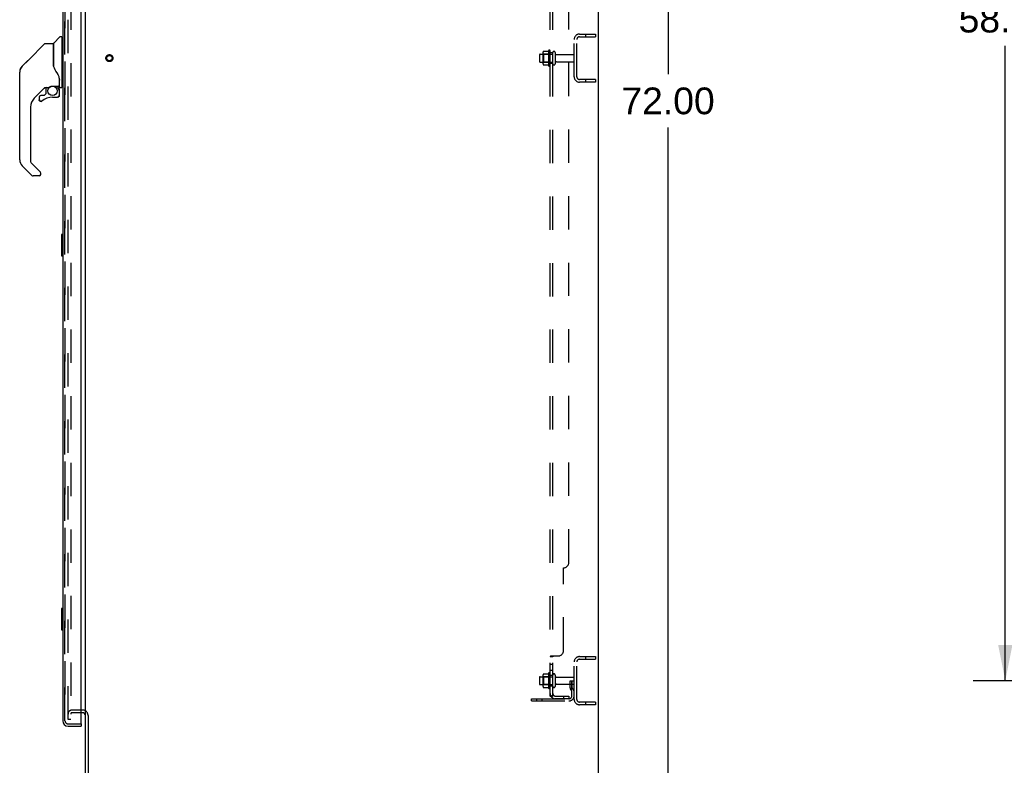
# Model space of a CAD drawing. Header units: inches. Extents: x 0 to 283, y 0 to 183.
# Tile 78 of 82: x 143 to 189, y 63 to 98. Entities that reach past the tile are written whole.
import ezdxf

# ---------------------------------------------------------------- set-up
doc = ezdxf.new("R2010")
doc.units = ezdxf.units.IN
doc.header["$LTSCALE"] = 15.583333
doc.header["$MEASUREMENT"] = 0
doc.linetypes.add('HIDDEN', pattern=[0.2, 0.1, -0.1])
doc.layers.get('0').update_dxf_attribs({"linetype": 'CONTINUOUS'})
for name, color, linetype in [('DEFAULT_2', 8, 'HIDDEN'), ('DIMENSIONS', 7, 'CONTINUOUS'), ('MAIN_OR_RIGHT_DOOR_ASSEMBLY', 7, 'CONTINUOUS'), ('SECONDARY_OR_LEFT_DOOR_ASSEMBLY', 7, 'CONTINUOUS'), ('SUBPANEL', 7, 'CONTINUOUS')]:
    doc.layers.add(name, color=color, linetype=linetype)
doc.styles.get("Standard").update_dxf_attribs({"font": 'arial.ttf'})
doc.dimstyles.new('DIMSTYLE_1', dxfattribs={"dimtxt": 1.25, "dimasz": 1.666667, "dimexe": 0.09, "dimexo": 0.07, "dimgap": 0.0375, "dimtad": 0, "dimtih": 1, "dimtoh": 1, "dimzin": 4, "dimdsep": 46, "dimtxsty": 'Standard', "dimblk": '_FILLED', "dimblk1": '_FILLED', "dimblk2": '_FILLED', "dimcen": 0.09, "dimadec": 3, "dimazin": 1, "dimtfac": 1, "dimtdec": 3, "dimtofl": 0, "dimtmove": 0, "dimatfit": 3, "dimldrblk": '_FILLED', "dimfxl": 0, "dimtolj": 1, "dimtzin": 4, "dimarcsym": 0})

# ---------------------------------------------------------------- blocks, each defined once
blk = doc.blocks.new('_FILLED')
at = {"color": 0, "linetype": 'ByBlock'}
blk.add_solid([(0, 0), (-1, 0.2), (-1, -0.2)], dxfattribs=at)
blk = doc.blocks.new('*D4')
at = {"layer": 'DIMENSIONS', "color": 2, "linetype": 'Continuous'}
for p, q in [((171.329, 130.316), (175.116, 130.316)), ((173.616, 130.316), (173.616, 95.566)), ((173.616, 58.316), (173.616, 93.066)), ((171.329, 58.316), (175.116, 58.316))]:
    blk.add_line(p, q, dxfattribs=at)
at = {"layer": 'DIMENSIONS', "color": 2, "linetype": 'Continuous', "xscale": 1.6666666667, "yscale": 1.6666666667, "zscale": 1.6666666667}
for p, rotation in [((173.616, 130.316), 90), ((173.616, 58.316), 270)]:
    blk.add_blockref('_FILLED', p, dxfattribs=dict(at, rotation=rotation))
at = {"layer": 'DIMENSIONS', "color": 2, "linetype": 'Continuous', "insert": (173.616, 94.941), "char_height": 1.25, "width": 4.36803, "attachment_point": 2, "line_spacing_factor": 0.9}
blk.add_mtext('72.00', dxfattribs=at)
blk = doc.blocks.new('*D10')
at = {"layer": 'DIMENSIONS', "color": 2, "linetype": 'Continuous'}
for p, q in [((198.107, 125.441), (187.899, 125.441)), ((189.399, 125.441), (189.399, 99.391)), ((189.399, 67.191), (189.399, 96.891)), ((198.107, 67.191), (187.899, 67.191))]:
    blk.add_line(p, q, dxfattribs=at)
at = {"layer": 'DIMENSIONS', "color": 2, "linetype": 'Continuous', "xscale": 1.6666666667, "yscale": 1.6666666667, "zscale": 1.6666666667}
for p, rotation in [((189.399, 125.441), 90), ((189.399, 67.191), 270)]:
    blk.add_blockref('_FILLED', p, dxfattribs=dict(at, rotation=rotation))
at = {"layer": 'DIMENSIONS', "color": 2, "linetype": 'Continuous', "insert": (189.399, 98.766), "char_height": 1.25, "width": 4.36803, "attachment_point": 2, "line_spacing_factor": 0.9}
blk.add_mtext('58.25', dxfattribs=at)

msp = doc.modelspace()

# ---------------------------------------------------------------- linework, layer by layer
at = {"color": 7, "linetype": 'Continuous'}
for p, q in [((170.35, 130.191), (170.35, 58.441)), ((146.35, 65.597), (146.35, 127.034)), ((146.225, 65.691), (146.146, 65.691)), ((146.35, 58.566), (146.35, 65.566)), ((146.475, 65.559), (146.475, 58.566))]:
    msp.add_line(p, q, dxfattribs=at)
msp.add_arc((146.225, 65.566), 0.125, 0, 90, dxfattribs=at)
at = {"layer": 'DEFAULT_2', "color": 8, "linetype": 'HIDDEN'}
for p, q in [((145.537, 65.378), (145.537, 127.253)), ((145.662, 127.253), (145.662, 65.378)), ((169.475, 97.441), (170.225, 97.441)), ((169.475, 97.316), (170.225, 97.316)), ((169.749, 97.441), (169.749, 97.316)), ((170.225, 97.441), (170.225, 97.316)), ((169.225, 95.441), (169.225, 97.191)), ((169.35, 95.441), (169.35, 97.191)), ((167.6, 96.469), (167.6, 96.163)), ((167.63, 96.499), (168.225, 96.499)), ((167.764, 96.571), (167.764, 96.06)), ((167.784, 96.499), (167.764, 96.519)), ((168.08, 96.499), (167.784, 96.499)), ((167.784, 96.499), (167.784, 96.132)), ((167.785, 96.634), (168.003, 96.634)), ((168.03, 96.671), (168.03, 95.96)), ((168.08, 96.499), (168.1, 96.519)), ((168.08, 96.499), (168.08, 96.132)), ((168.1, 95.981), (168.1, 96.65)), ((168.225, 96.051), (168.225, 96.58)), ((168.331, 96.58), (168.331, 96.051)), ((168.393, 96.482), (169.195, 96.482)), ((167.63, 96.133), (168.225, 96.133)), ((167.784, 96.132), (167.764, 96.112)), ((168.08, 96.132), (167.784, 96.132)), ((167.785, 95.997), (168.003, 95.997)), ((168.08, 96.132), (168.1, 96.112)), ((168.393, 96.15), (169.195, 96.15)), ((170.225, 95.316), (169.475, 95.316)), ((170.225, 95.191), (169.475, 95.191)), ((169.749, 95.316), (169.749, 95.191)), ((170.225, 95.316), (170.225, 95.191)), ((169.475, 68.316), (170.225, 68.316)), ((169.749, 68.316), (169.749, 68.191)), ((170.225, 68.316), (170.225, 68.191)), ((169.225, 66.316), (169.225, 68.066)), ((169.35, 66.316), (169.35, 68.066)), ((169.475, 68.191), (170.225, 68.191)), ((167.6, 67.344), (167.6, 67.038)), ((167.63, 67.374), (168.225, 67.374)), ((167.764, 67.446), (167.764, 66.935)), ((167.784, 67.374), (167.764, 67.394)), ((168.08, 67.374), (167.784, 67.374)), ((167.784, 67.374), (167.784, 67.007)), ((167.785, 67.509), (168.003, 67.509)), ((168.03, 67.546), (168.03, 66.835)), ((168.08, 67.374), (168.1, 67.394)), ((168.08, 67.374), (168.08, 67.007)), ((168.1, 66.856), (168.1, 67.525)), ((168.225, 66.926), (168.225, 67.455)), ((168.331, 67.455), (168.331, 66.926)), ((168.393, 67.357), (169.195, 67.357)), ((167.63, 67.008), (168.225, 67.008)), ((167.784, 67.007), (167.764, 66.987)), ((168.08, 67.007), (167.784, 67.007)), ((167.785, 66.872), (168.003, 66.872)), ((168.08, 67.007), (168.1, 66.987)), ((168.393, 67.025), (169.195, 67.025)), ((169.031, 67.191), (169.121, 67.191)), ((169.031, 66.85), (169.031, 67.191)), ((169.135, 67.016), (169.031, 67.016)), ((169.121, 67.191), (169.225, 67.191)), ((169.121, 66.489), (169.121, 67.191)), ((169.135, 66.85), (169.135, 67.191)), ((169.137, 66.844), (169.186, 66.776)), ((169.225, 67.191), (169.186, 67.191)), ((169.052, 66.783), (169.101, 66.715)), ((167.225, 66.347), (168.978, 66.347)), ((167.225, 66.243), (167.225, 66.347)), ((167.225, 66.243), (168.978, 66.243)), ((167.472, 66.243), (167.472, 66.347)), ((167.728, 66.243), (167.728, 66.347)), ((170.225, 66.191), (169.475, 66.191)), ((170.225, 66.066), (169.475, 66.066)), ((169.749, 66.191), (169.749, 66.066)), ((170.225, 66.191), (170.225, 66.066)), ((146.225, 65.816), (145.725, 65.816)), ((146.146, 65.691), (145.725, 65.691)), ((145.662, 65.378), (145.537, 65.378))]:
    msp.add_line(p, q, dxfattribs=at)
for points in [[(167.776, 96.629), (167.777, 96.63), (167.778, 96.631), (167.779, 96.632), (167.78, 96.633), (167.782, 96.634), (167.784, 96.634), (167.785, 96.634)], [(168.012, 96.64), (168.012, 96.639), (168.012, 96.639), (168.012, 96.639), (168.011, 96.639), (168.011, 96.638), (168.011, 96.638), (168.011, 96.638), (168.01, 96.637), (168.01, 96.637), (168.01, 96.637), (168.009, 96.636), (168.009, 96.636), (168.008, 96.636), (168.007, 96.635), (168.007, 96.635), (168.006, 96.635), (168.004, 96.635), (168.003, 96.634)], [(167.776, 96.003), (167.777, 96.001), (167.778, 96), (167.779, 95.999), (167.78, 95.998), (167.782, 95.997), (167.784, 95.997), (167.785, 95.997)], [(168.003, 95.997), (168.004, 95.997), (168.006, 95.996), (168.007, 95.996), (168.007, 95.996), (168.008, 95.995), (168.009, 95.995), (168.009, 95.995), (168.01, 95.994), (168.01, 95.994), (168.01, 95.994), (168.011, 95.993), (168.011, 95.993), (168.011, 95.993), (168.011, 95.992), (168.012, 95.992), (168.012, 95.992), (168.012, 95.992), (168.012, 95.991)], [(167.776, 67.504), (167.777, 67.505), (167.778, 67.506), (167.779, 67.507), (167.78, 67.508), (167.782, 67.509), (167.784, 67.509), (167.785, 67.509)], [(168.012, 67.515), (168.012, 67.514), (168.012, 67.514), (168.012, 67.514), (168.011, 67.514), (168.011, 67.513), (168.011, 67.513), (168.011, 67.513), (168.01, 67.512), (168.01, 67.512), (168.01, 67.512), (168.009, 67.511), (168.009, 67.511), (168.008, 67.511), (168.007, 67.51), (168.007, 67.51), (168.006, 67.51), (168.004, 67.51), (168.003, 67.509)], [(167.776, 66.878), (167.777, 66.876), (167.778, 66.875), (167.779, 66.874), (167.78, 66.873), (167.782, 66.872), (167.784, 66.872), (167.785, 66.872)], [(168.003, 66.872), (168.004, 66.872), (168.006, 66.871), (168.007, 66.871), (168.007, 66.871), (168.008, 66.87), (168.009, 66.87), (168.009, 66.87), (168.01, 66.869), (168.01, 66.869), (168.01, 66.869), (168.011, 66.868), (168.011, 66.868), (168.011, 66.868), (168.011, 66.867), (168.012, 66.867), (168.012, 66.867), (168.012, 66.867), (168.012, 66.866)]]:
    msp.add_lwpolyline(points, dxfattribs=at)
for radius in [0.164, 0.124]:
    msp.add_circle((147.475, 96.316), radius, dxfattribs=at)
for centre, radius, start, end in [((169.475, 97.191), 0.25, 90, 180), ((169.475, 97.191), 0.125, 90, 180), ((167.63, 96.469), 0.03, 90, 180), ((167.905, 96.571), 0.141, 156.05, 180), ((168.63, 96.316), 0.698, 149.3369, 152.3186), ((168.061, 96.65), 0.0384, 0, 145.5503), ((168.278, 96.58), 0.053, 0, 180), ((168.393, 96.544), 0.0625, 180, 270), ((169.195, 96.452), 0.03, 0, 90), ((167.63, 96.163), 0.03, 180, 270), ((167.905, 96.06), 0.141, 180, 203.95), ((168.63, 96.316), 0.698, 207.6814, 210.6631), ((168.061, 95.981), 0.0384, 214.4497, 360), ((168.278, 96.051), 0.053, 180, 360), ((168.393, 96.087), 0.0625, 90, 180), ((169.195, 96.18), 0.03, 270, 360), ((169.475, 95.441), 0.25, 180, 270), ((169.475, 95.441), 0.125, 180, 270), ((169.475, 68.066), 0.25, 90, 180), ((169.475, 68.066), 0.125, 90, 180), ((167.63, 67.344), 0.03, 90, 180), ((167.905, 67.446), 0.141, 156.05, 180), ((168.63, 67.191), 0.698, 149.3369, 152.3186), ((168.061, 67.525), 0.0384, 0, 145.5503), ((168.278, 67.455), 0.053, 0, 180), ((168.393, 67.419), 0.0625, 180, 270), ((169.195, 67.327), 0.03, 0, 90), ((167.63, 67.038), 0.03, 180, 270), ((167.905, 66.935), 0.141, 180, 203.95), ((168.63, 67.191), 0.698, 207.6814, 210.6631), ((168.061, 66.856), 0.0384, 214.4497, 360), ((168.278, 66.926), 0.053, 180, 360), ((168.393, 66.962), 0.0625, 90, 180), ((169.145, 66.85), 0.114, 180, 215.7539), ((169.145, 66.85), 0.01, 180, 215.7539), ((169.195, 67.055), 0.03, 270, 360), ((168.978, 66.489), 0.246, 270, 360), ((168.978, 66.489), 0.142, 270, 360), ((169.017, 66.655), 0.104, 0, 35.7539), ((169.017, 66.655), 0.208, 0, 35.7539), ((169.475, 66.316), 0.25, 180, 270), ((169.475, 66.316), 0.125, 180, 270), ((145.725, 65.628), 0.188, 90, 180), ((145.725, 65.628), 0.0625, 90, 180), ((146.225, 65.566), 0.25, 0, 90)]:
    msp.add_arc(centre, radius, start, end, dxfattribs=at)
at = {"layer": 'MAIN_OR_RIGHT_DOOR_ASSEMBLY', "color": 3, "linetype": 'Continuous'}
for p, q in [((145.292, 127.319), (145.292, 65.312)), ((146.146, 65.19), (146.146, 127.442)), ((145.538, 65.066), (146.146, 65.066))]:
    msp.add_line(p, q, dxfattribs=at)
at = {"layer": 'MAIN_OR_RIGHT_DOOR_ASSEMBLY', "color": 8, "linetype": 'HIDDEN'}
for p, q in [((145.396, 127.319), (145.396, 65.312)), ((145.538, 65.17), (146.126, 65.17))]:
    msp.add_line(p, q, dxfattribs=at)
at = {"layer": 'MAIN_OR_RIGHT_DOOR_ASSEMBLY', "color": 7, "linetype": 'Continuous'}
for p, q in [((144.867, 97.013), (145.162, 97.308)), ((145.244, 97.32), (145.19, 97.32)), ((145.252, 97.312), (145.252, 94.945)), ((145.252, 97.26), (145.292, 97.26)), ((143.697, 96.244), (144.434, 96.981)), ((144.49, 97.005), (144.843, 97.005)), ((144.851, 96.997), (144.851, 95.953)), ((144.859, 95.941), (144.859, 96.992)), ((143.324, 95.849), (143.324, 95.848)), ((143.697, 96.244), (143.391, 95.938)), ((143.656, 96.204), (143.391, 95.939)), ((143.697, 96.244), (143.697, 96.244)), ((144.87, 95.908), (144.851, 95.961)), ((144.899, 95.843), (144.87, 95.908)), ((143.276, 91.557), (143.276, 95.66)), ((143.291, 95.768), (143.284, 95.737)), ((145.126, 95.384), (145.125, 95.408)), ((145.126, 95.384), (145.126, 95.029)), ((145.134, 95.378), (145.134, 95.386)), ((145.134, 94.977), (145.134, 95.378)), ((144.456, 94.936), (143.961, 94.441)), ((144.5, 94.934), (144.5, 94.651)), ((144.539, 94.938), (144.615, 94.938)), ((144.811, 95.009), (145.107, 95.009)), ((145.007, 95.009), (145.073, 94.944)), ((145.067, 94.938), (145.065, 94.936)), ((145.174, 94.938), (145.244, 94.938)), ((145.252, 94.997), (145.292, 94.997)), ((144.185, 94.488), (144.185, 94.369)), ((144.417, 94.567), (144.264, 94.567)), ((144.497, 94.642), (144.425, 94.57)), ((144.815, 94.488), (145.052, 94.488)), ((145.119, 94.805), (145.128, 94.805)), ((145.128, 94.567), (145.119, 94.567)), ((145.13, 94.805), (145.13, 94.567)), ((143.788, 94.024), (143.788, 91.472)), ((144.188, 94.36), (144.187, 94.369)), ((144.196, 94.369), (144.187, 94.369)), ((144.264, 94.292), (144.256, 94.293)), ((144.273, 94.293), (144.264, 94.292)), ((144.282, 94.294), (144.273, 94.293)), ((144.29, 94.297), (144.282, 94.294)), ((144.298, 94.3), (144.29, 94.297)), ((144.306, 94.304), (144.298, 94.3)), ((144.313, 94.31), (144.306, 94.304)), ((143.843, 90.827), (143.391, 91.279)), ((143.811, 91.416), (144.242, 90.985)), ((144.181, 90.804), (143.899, 90.804)), ((144.26, 90.882), (144.26, 90.942)), ((145.232, 88.051), (145.232, 87.081)), ((145.292, 88.066), (145.247, 88.066)), ((145.278, 87.966), (145.278, 87.166)), ((145.247, 87.066), (145.292, 87.066)), ((145.232, 70.551), (145.232, 69.581)), ((145.292, 70.566), (145.247, 70.566)), ((145.278, 70.466), (145.278, 69.666)), ((145.247, 69.566), (145.292, 69.566)), ((146.126, 65.17), (146.146, 65.17)), ((146.146, 65.17), (146.146, 65.066))]:
    msp.add_line(p, q, dxfattribs=at)
for points in [[(144.434, 96.981), (144.442, 96.988), (144.45, 96.994), (144.459, 96.998), (144.469, 97.002), (144.479, 97.004), (144.49, 97.005)], [(143.391, 95.938), (143.37, 95.915), (143.344, 95.882), (143.323, 95.846), (143.305, 95.808), (143.291, 95.768)], [(144.851, 96.122), (144.851, 96.123), (144.852, 96.124), (144.853, 96.126), (144.855, 96.127), (144.857, 96.128), (144.859, 96.129)], [(145.073, 95.555), (145.023, 95.628), (144.974, 95.705), (144.933, 95.776), (144.899, 95.843)], [(145.125, 95.408), (145.121, 95.442), (145.112, 95.477), (145.099, 95.509), (145.084, 95.537), (145.073, 95.555)], [(144.616, 94.938), (144.62, 94.938), (144.624, 94.939), (144.627, 94.941), (144.629, 94.942), (144.632, 94.944), (144.635, 94.945), (144.638, 94.947), (144.642, 94.95)], [(144.642, 94.95), (144.654, 94.958), (144.659, 94.961), (144.665, 94.965), (144.671, 94.968), (144.678, 94.972), (144.685, 94.976), (144.693, 94.98), (144.702, 94.984), (144.711, 94.988), (144.721, 94.992), (144.731, 94.996), (144.743, 95), (144.754, 95.003), (144.767, 95.005), (144.78, 95.007), (144.793, 95.008), (144.807, 95.009), (144.811, 95.009)], [(145.119, 94.805), (145.118, 94.819), (145.117, 94.834), (145.114, 94.848), (145.11, 94.862), (145.105, 94.876), (145.099, 94.889), (145.092, 94.902), (145.084, 94.914), (145.075, 94.925), (145.065, 94.936)], [(145.071, 94.942), (145.071, 94.942), (145.071, 94.942), (145.07, 94.941), (145.069, 94.94), (145.067, 94.938)], [(145.071, 94.942), (145.081, 94.931), (145.091, 94.919), (145.099, 94.906), (145.107, 94.893), (145.113, 94.879), (145.119, 94.865), (145.123, 94.85), (145.126, 94.835), (145.127, 94.82), (145.128, 94.805)], [(145.126, 95.339), (145.127, 95.338), (145.128, 95.334), (145.129, 95.33), (145.13, 95.327)], [(145.13, 95.327), (145.131, 95.321), (145.132, 95.314), (145.133, 95.307), (145.134, 95.301), (145.134, 95.294), (145.134, 95.288)], [(145.051, 94.499), (145.059, 94.5), (145.067, 94.501), (145.074, 94.503), (145.081, 94.506), (145.087, 94.51), (145.094, 94.514), (145.099, 94.519), (145.104, 94.525), (145.109, 94.531), (145.112, 94.537), (145.115, 94.544), (145.117, 94.552), (145.119, 94.559), (145.119, 94.567)], [(145.051, 94.499), (145.051, 94.498), (145.051, 94.494)], [(145.051, 94.494), (145.051, 94.493), (145.051, 94.492), (145.051, 94.491), (145.052, 94.491), (145.052, 94.49)], [(145.128, 94.567), (145.128, 94.558), (145.126, 94.55), (145.124, 94.542), (145.12, 94.534), (145.116, 94.526), (145.111, 94.519), (145.106, 94.513), (145.099, 94.507), (145.092, 94.502), (145.085, 94.498), (145.077, 94.495), (145.069, 94.492), (145.06, 94.491), (145.052, 94.49)], [(144.256, 94.293), (144.247, 94.294), (144.239, 94.296), (144.231, 94.3), (144.223, 94.304), (144.216, 94.309), (144.21, 94.315), (144.204, 94.321), (144.199, 94.328), (144.195, 94.336), (144.192, 94.344), (144.189, 94.352), (144.188, 94.36)], [(144.196, 94.369), (144.197, 94.361), (144.198, 94.354), (144.2, 94.346), (144.203, 94.339), (144.207, 94.332), (144.211, 94.326), (144.216, 94.321), (144.222, 94.315), (144.228, 94.311), (144.235, 94.307), (144.242, 94.305), (144.249, 94.303), (144.257, 94.301), (144.265, 94.301), (144.272, 94.302), (144.28, 94.303), (144.287, 94.305), (144.294, 94.308), (144.301, 94.312), (144.307, 94.317)], [(144.247, 90.979), (144.246, 90.98), (144.246, 90.981), (144.245, 90.982), (144.244, 90.983), (144.243, 90.984), (144.242, 90.985)], [(145.277, 88.002), (145.277, 87.996), (145.278, 87.99), (145.278, 87.984), (145.278, 87.978), (145.278, 87.972), (145.278, 87.966)], [(145.278, 87.166), (145.278, 87.159), (145.278, 87.153), (145.278, 87.147), (145.278, 87.141), (145.277, 87.135), (145.277, 87.129)], [(145.277, 70.502), (145.277, 70.496), (145.278, 70.49), (145.278, 70.484), (145.278, 70.478), (145.278, 70.472), (145.278, 70.466)], [(145.278, 69.666), (145.278, 69.659), (145.278, 69.653), (145.278, 69.647), (145.278, 69.641), (145.277, 69.635), (145.277, 69.629)]]:
    msp.add_lwpolyline(points, dxfattribs=at)
msp.add_circle((144.815, 94.783), 0.217, dxfattribs=at)
for centre, radius, start, end in [((145.19, 97.28), 0.0394, 90, 135), ((145.244, 97.312), 0.00787, 0, 90), ((144.843, 96.997), 0.00787, 0, 90), ((144.87, 96.823), 0.0197, 180, 233.006), ((144.888, 96.992), 0.0295, 135, 180), ((143.67, 95.66), 0.394, 135, 167.3768), ((143.67, 95.66), 0.394, 168.7096, 180), ((144.539, 94.741), 0.197, 90, 129.3806), ((144.933, 94.805), 0.197, 0, 45), ((145.107, 95.029), 0.0197, 270, 360), ((145.174, 94.977), 0.0394, 180, 270), ((145.244, 94.945), 0.00787, 270, 360), ((144.264, 94.488), 0.0787, 90, 180), ((144.815, 93.701), 0.787, 90, 129.5212), ((144.417, 94.579), 0.0118, 270, 315), ((144.489, 94.651), 0.0118, 315, 360), ((145.052, 94.567), 0.0787, 270, 360), ((144.378, 94.024), 0.591, 135, 180), ((144.264, 94.369), 0.0787, 180, 309.5212), ((143.67, 91.557), 0.394, 180, 225), ((143.867, 91.472), 0.0787, 180, 225), ((143.899, 90.882), 0.0787, 225, 270), ((144.181, 90.882), 0.0787, 270, 360), ((144.201, 90.942), 0.0591, 0, 38.8674), ((145.247, 88.051), 0.015, 90, 180), ((145.277, 88.051), 0.015, 0, 90), ((145.247, 87.081), 0.015, 180, 270), ((145.277, 87.081), 0.015, 270, 360), ((145.247, 70.551), 0.015, 90, 180), ((145.277, 70.551), 0.015, 0, 90), ((145.247, 69.581), 0.015, 180, 270), ((145.277, 69.581), 0.015, 270, 360), ((145.456, 65.456), 0.26, 270, 272.6118)]:
    msp.add_arc(centre, radius, start, end, dxfattribs=at)
at = {"layer": 'MAIN_OR_RIGHT_DOOR_ASSEMBLY', "color": 3, "linetype": 'Continuous'}
for centre, radius, start, end in [((145.538, 65.312), 0.246, 180, 270), ((146.126, 65.19), 0.02, 270, 360)]:
    msp.add_arc(centre, radius, start, end, dxfattribs=at)
at = {"layer": 'MAIN_OR_RIGHT_DOOR_ASSEMBLY', "color": 8, "linetype": 'HIDDEN'}
msp.add_arc((145.538, 65.312), 0.142, 180, 270, dxfattribs=at)
at = {"layer": 'SECONDARY_OR_LEFT_DOOR_ASSEMBLY', "color": 8, "linetype": 'HIDDEN'}
for p, q in [((145.396, 65.312), (145.396, 127.319)), ((145.538, 65.17), (146.126, 65.17))]:
    msp.add_line(p, q, dxfattribs=at)
at = {"layer": 'SECONDARY_OR_LEFT_DOOR_ASSEMBLY', "color": 7, "linetype": 'Continuous'}
for centre, radius, start, end in [((143.67, 95.66), 0.394, 135, 159.0521), ((143.67, 95.66), 0.394, 171.936, 173.8586), ((145.107, 95.029), 0.0197, 270, 360), ((143.67, 91.557), 0.394, 180, 225), ((144.181, 90.882), 0.0787, 270, 350.9825)]:
    msp.add_arc(centre, radius, start, end, dxfattribs=at)
at = {"layer": 'SECONDARY_OR_LEFT_DOOR_ASSEMBLY', "color": 8, "linetype": 'HIDDEN'}
msp.add_arc((145.538, 65.312), 0.142, 180, 270, dxfattribs=at)
at = {"layer": 'SUBPANEL', "color": 8, "linetype": 'HIDDEN'}
for p, q in [((168.1, 66.472), (168.1, 126.159)), ((168.225, 66.472), (168.225, 126.159)), ((168.975, 72.722), (168.975, 119.909)), ((168.225, 96.566), (168.1, 96.566)), ((168.225, 96.066), (168.1, 96.066)), ((168.725, 68.597), (168.725, 72.472)), ((168.225, 68.311), (168.1, 68.311)), ((168.154, 68.347), (168.475, 68.347)), ((168.23, 68.32), (168.228, 68.319)), ((168.248, 68.335), (168.247, 68.334)), ((168.225, 67.95), (168.1, 67.95)), ((168.225, 67.669), (168.1, 67.669)), ((168.225, 67.441), (168.1, 67.441)), ((168.225, 66.941), (168.1, 66.941)), ((168.225, 66.472), (168.1, 66.472)), ((168.154, 66.433), (168.25, 66.513)), ((168.337, 66.472), (168.975, 66.472)), ((168.725, 66.472), (168.725, 66.347)), ((168.975, 66.472), (168.975, 66.347)), ((168.975, 66.347), (168.337, 66.347))]:
    msp.add_line(p, q, dxfattribs=at)
for points in [[(168.134, 68.336), (168.126, 68.333), (168.123, 68.331), (168.119, 68.33), (168.115, 68.328), (168.112, 68.326), (168.109, 68.325), (168.106, 68.323), (168.104, 68.321), (168.102, 68.319), (168.101, 68.317), (168.1, 68.315), (168.1, 68.313), (168.1, 68.311)], [(168.1, 68.315), (168.1, 68.313), (168.1, 68.311)], [(168.109, 68.325), (168.106, 68.323), (168.104, 68.321), (168.102, 68.319)], [(168.154, 68.347), (168.151, 68.345), (168.149, 68.343), (168.146, 68.342), (168.142, 68.34), (168.138, 68.338), (168.134, 68.336)], [(168.239, 68.327), (168.235, 68.324), (168.233, 68.323), (168.232, 68.322), (168.23, 68.32), (168.228, 68.319), (168.227, 68.317), (168.226, 68.316), (168.225, 68.314), (168.225, 68.313), (168.225, 68.311)], [(168.227, 68.317), (168.226, 68.316), (168.225, 68.314), (168.225, 68.313), (168.225, 68.311)], [(168.25, 68.347), (168.251, 68.345), (168.251, 68.343), (168.251, 68.342), (168.25, 68.34), (168.25, 68.338), (168.249, 68.337), (168.248, 68.335), (168.247, 68.334), (168.246, 68.332), (168.244, 68.331), (168.243, 68.33), (168.241, 68.328), (168.239, 68.327)], [(168.246, 68.332), (168.244, 68.331), (168.243, 68.33)], [(168.25, 68.347), (168.251, 68.345), (168.251, 68.343), (168.251, 68.342), (168.25, 68.34), (168.25, 68.338)], [(168.123, 66.451), (168.119, 66.453), (168.115, 66.455), (168.112, 66.456), (168.109, 66.458), (168.106, 66.46), (168.104, 66.462), (168.102, 66.464), (168.101, 66.466), (168.1, 66.468), (168.1, 66.47), (168.1, 66.472)], [(168.154, 66.433), (168.151, 66.436), (168.149, 66.438), (168.146, 66.44), (168.142, 66.442), (168.138, 66.444), (168.134, 66.446), (168.13, 66.448), (168.123, 66.451)], [(168.229, 66.495), (168.229, 66.495), (168.229, 66.495), (168.228, 66.495), (168.228, 66.494), (168.228, 66.494), (168.227, 66.494), (168.227, 66.493), (168.226, 66.493), (168.225, 66.493), (168.225, 66.492), (168.224, 66.492), (168.224, 66.492), (168.223, 66.491), (168.222, 66.491), (168.222, 66.491), (168.221, 66.49), (168.22, 66.49), (168.22, 66.49), (168.219, 66.489), (168.218, 66.489), (168.217, 66.488), (168.217, 66.488), (168.216, 66.488), (168.215, 66.487), (168.214, 66.487), (168.213, 66.487), (168.213, 66.486), (168.212, 66.486), (168.211, 66.485), (168.21, 66.485), (168.209, 66.485), (168.208, 66.484), (168.207, 66.484), (168.206, 66.484), (168.205, 66.483), (168.205, 66.483), (168.204, 66.482), (168.203, 66.482), (168.202, 66.482), (168.201, 66.481), (168.2, 66.481), (168.198, 66.48), (168.197, 66.48), (168.196, 66.48), (168.195, 66.479), (168.194, 66.479), (168.193, 66.479), (168.192, 66.478), (168.191, 66.478), (168.189, 66.477), (168.188, 66.477), (168.187, 66.477), (168.186, 66.476), (168.185, 66.476), (168.184, 66.476), (168.183, 66.475), (168.182, 66.475), (168.18, 66.475), (168.179, 66.475), (168.178, 66.474), (168.177, 66.474), (168.176, 66.474), (168.175, 66.474), (168.174, 66.473), (168.173, 66.473), (168.173, 66.473), (168.172, 66.473), (168.171, 66.473), (168.17, 66.472), (168.169, 66.472), (168.168, 66.472), (168.167, 66.472), (168.166, 66.472), (168.166, 66.472), (168.166, 66.472), (168.165, 66.472)], [(168.165, 66.472), (168.165, 66.472), (168.165, 66.472), (168.165, 66.472), (168.165, 66.472), (168.165, 66.472), (168.166, 66.472), (168.166, 66.472), (168.167, 66.472), (168.167, 66.472), (168.168, 66.472), (168.168, 66.472)], [(168.243, 66.499), (168.239, 66.495), (168.237, 66.493), (168.235, 66.491), (168.233, 66.489), (168.232, 66.487), (168.23, 66.484), (168.228, 66.482), (168.227, 66.48), (168.226, 66.477), (168.225, 66.475), (168.225, 66.474), (168.225, 66.472)], [(168.225, 66.492), (168.225, 66.492), (168.226, 66.493), (168.226, 66.493), (168.227, 66.493), (168.227, 66.494), (168.228, 66.494), (168.228, 66.494), (168.228, 66.494), (168.229, 66.495), (168.229, 66.495), (168.229, 66.495)], [(168.25, 66.513), (168.251, 66.512), (168.251, 66.511), (168.251, 66.51), (168.25, 66.509), (168.25, 66.508), (168.249, 66.507), (168.248, 66.506), (168.247, 66.504), (168.246, 66.503), (168.244, 66.501), (168.243, 66.499)]]:
    msp.add_lwpolyline(points, dxfattribs=at)
for centre, radius, start, end in [((168.725, 72.722), 0.25, 270, 360), ((168.475, 68.597), 0.25, 270, 360), ((168.337, 66.584), 0.237, 180, 270), ((168.337, 66.584), 0.112, 180, 270)]:
    msp.add_arc(centre, radius, start, end, dxfattribs=at)

# ---------------------------------------------------------------- dimensions: what is measured, and where the dimension line sits
at = {"layer": 'DIMENSIONS', "color": 2, "linetype": 'Continuous'}
for base, p1, p2, angle, picture, middle in [((173.616, 58.316), (171.259, 130.316), (171.259, 58.316), 270, '*D4', (173.616, 94.309)), ((189.399, 125.441), (198.177, 67.191), (198.177, 125.441), 90, '*D10', (189.398, 98.134))]:
    dim = msp.add_linear_dim(base=base, p1=p1, p2=p2, angle=angle, dimstyle='DIMSTYLE_1', dxfattribs=at)
    dim.commit()
    dim.dimension.update_dxf_attribs({"geometry": picture, "text_midpoint": middle, "dimtype": 160})

doc.saveas('drawing.dxf')
